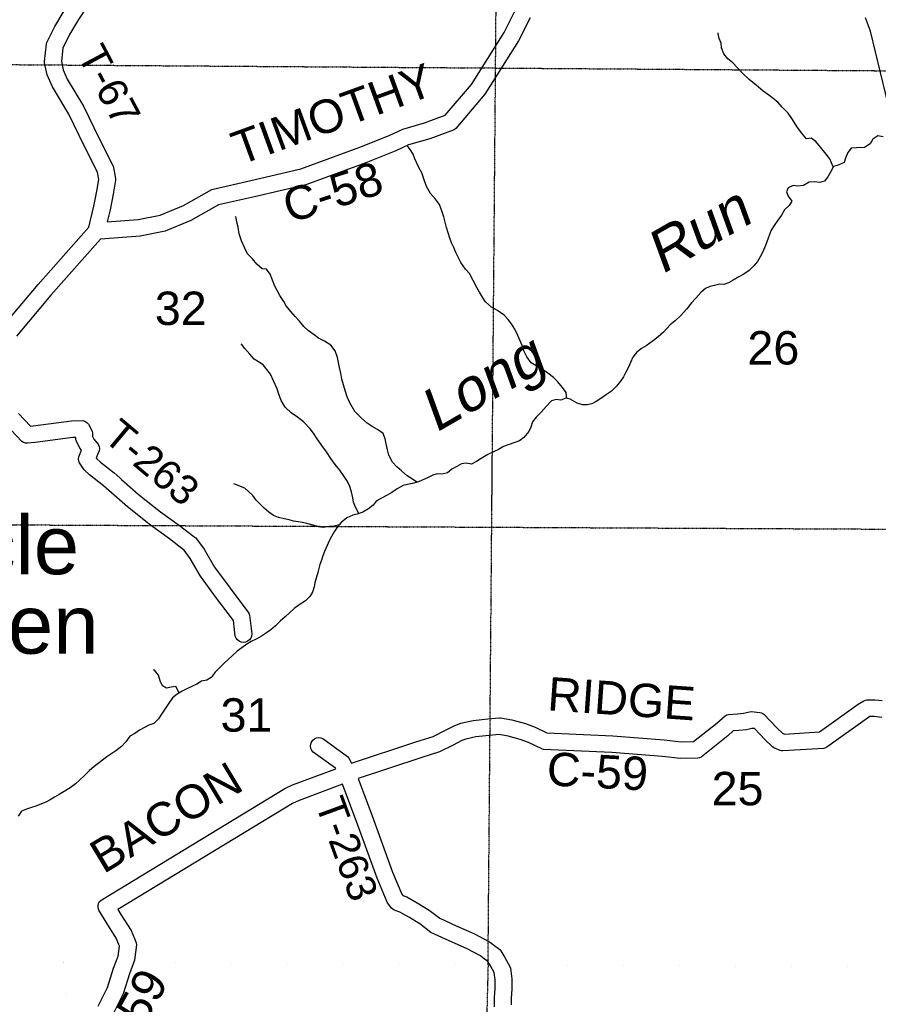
# Model space of a CAD drawing. Header units: feet. Extents: x -155 to 2562643, y -56 to 364810.
# Tile 85 of 121: x 2454557 to 2464842, y 296381 to 308176. Entities that reach past the tile are written whole.
import ezdxf
from ezdxf.enums import TextEntityAlignment as Align

# ---------------------------------------------------------------- set-up
doc = ezdxf.new("R2010")
doc.units = ezdxf.units.FT
doc.header["$MEASUREMENT"] = 0
for name, pattern in [('HIDDEN', [0.375, 0.25, -0.125]), ('HIDDEN2', [0.1875, 0.125, -0.0625]), ('water', [0])]:
    doc.linetypes.add(name, pattern=pattern)
for name, color, linetype in [('COUNTY-RD', 7, 'Continuous'), ('CR-TEXT', 7, 'Continuous'), ('MTEXT', 2, 'Continuous'), ('SECTION', 8, 'HIDDEN2'), ('SECTION-TEXT', 8, 'Continuous'), ('TOWNSHIP', 9, 'HIDDEN'), ('TR-TEXT', 6, 'Continuous'), ('TWP-RD', 6, 'Continuous'), ('WATER-TEXT', 1, 'Continuous'), ('WATERWAY', 14, 'water')]:
    doc.layers.add(name, color=color, linetype=linetype)
doc.styles.add('ARIAL', font='arial.ttf')

msp = doc.modelspace()

# ---------------------------------------------------------------- linework, layer by layer
at = {"layer": 'COUNTY-RD'}
for points in [[(2455975.11, 305783.59), (2456241.07, 305834.12), (2456518.71, 305949.68), (2456860.37, 306141.73), (2456873.74, 306146.9), (2457323.67, 306250.32), (2457926.32, 306391.45), (2458630.34, 306647.54), (2458983.05, 306789.95), (2459144.39, 306864.33), (2459407.33, 306940.84), (2459654.93, 307030.93), (2459967.53, 307401.49), (2460359.03, 308022.03), (2460491.47, 308284.58)], [(2460671.23, 308196.86), (2460533.29, 307923.41), (2460129.31, 307283.09), (2459782.16, 306871.57), (2459760.69, 306856.58), (2459469.52, 306750.64), (2459214.57, 306676.45), (2459062.4, 306606.31), (2458701.98, 306460.78), (2457983.5, 306199.43), (2457368.88, 306055.5), (2456939.57, 305956.82), (2456606.44, 305769.56), (2456298.77, 305641.5), (2456001.5, 305585.03), (2455524.89, 305548.51), (2454929.43, 304874.62), (2454518, 304386.58)], [(2464985.86, 307050.17), (2464749.65, 308036.89), (2464686.66, 308197.91)], [(2455605.98, 305755.3), (2455975.11, 305783.59)], [(2453462.2, 304063.44), (2453830.85, 304219.11), (2453832.22, 304219.65), (2453842.18, 304224.1), (2453844.33, 304224.44), (2454118.36, 304332.9), (2454244.01, 304393.15), (2454341.11, 304491.93), (2454341.13, 304491.94), (2454370.02, 304521.33), (2454778.01, 305005.3), (2455385.35, 305692.64)], [(2458532.18, 299269.25), (2459301.41, 299525.66), (2459511.46, 299590.56), (2459659.18, 299663.87), (2459768.31, 299722.61), (2459842.95, 299751.02), (2459989.05, 299782.79), (2460163.38, 299801.27), (2460304.74, 299812.89), (2460317.46, 299812.32), (2460451.03, 299789.11), (2460614.93, 299744.07), (2460730.52, 299701.19), (2460870.04, 299633.42), (2461662.59, 299598.32), (2462275.98, 299549.55), (2462479.64, 299524.79), (2462628.9, 299528.13), (2462909.32, 299750.84), (2463005.89, 299836.55), (2463025.33, 299847.29), (2463046.64, 299853.5), (2463156.03, 299860.34), (2463227.7, 299867.2), (2463299.68, 299886.93), (2463317.57, 299888.51), (2463423.72, 299878.84), (2463441.05, 299874.04), (2463457.24, 299866.23), (2463471.78, 299855.65), (2463630.56, 299689.44), (2463693.65, 299627.43), (2463716.98, 299617.51), (2464138.48, 299644.77), (2464600.85, 299975.52), (2464668.91, 300017.52), (2464686.22, 300024.19), (2464704.48, 300027.57), (2464800.15, 300027.37)], [(2464800.15, 300027.37), (2464886.4, 300019.73)], [(2464885.34, 299819.05), (2464791.1, 299827.39), (2464741.82, 299827.49), (2464711.68, 299808.9), (2464224.05, 299460.08), (2464207.18, 299452.23), (2464189.17, 299447.63), (2463698.38, 299415.89), (2463682.86, 299417.3), (2463667.73, 299421.11), (2463589.28, 299454.49), (2463573.67, 299464.93), (2463488.12, 299549.01), (2463359.28, 299683.88), (2463326.4, 299686.88), (2463263.93, 299669.76), (2463171.81, 299660.94), (2463104.59, 299656.73), (2463037.98, 299597.62), (2462718.45, 299343.85), (2462698.95, 299334.31), (2462677.86, 299329.18), (2462469.76, 299324.51), (2462255.97, 299350.51), (2461650.23, 299398.68), (2460830.31, 299434.98), (2460810.46, 299440.01), (2460651.86, 299517.05), (2460553.53, 299553.53), (2460407.31, 299593.71), (2460302.07, 299612), (2460182.11, 299602.13), (2460020.93, 299585.05), (2459900.08, 299558.77), (2459851.63, 299540.33), (2459751.06, 299486.19), (2459585.92, 299404.24), (2459362.56, 299335.22), (2458611.46, 299084.87)], [(2455498.89, 296360.77), (2455609.13, 296583.92), (2455682.56, 296813.3), (2455737.8, 296959.85), (2455751.96, 297079.16), (2455746.38, 297093.11), (2455744.8, 297097.06), (2455714.05, 297173.95), (2455600.4, 297352.54), (2455503.77, 297510.86), (2455496.34, 297536.15), (2455495.72, 297562.53), (2455501.95, 297588.15), (2455514.61, 297611.28), (2455532.84, 297630.34), (2457731.49, 298965.04), (2457825.23, 299009.02), (2458342.31, 299201.79)], [(2458422.81, 299018.35), (2457902.77, 298824.48), (2457826.13, 298788.52), (2455733.58, 297518.24), (2455770.14, 297458.34), (2455892.81, 297265.57), (2455930.49, 297171.35), (2455951.76, 297118.18), (2455955.04, 297093.33), (2455933.54, 296912.11), (2455871.5, 296747.5), (2455795.05, 296508.72), (2455679.12, 296274.04)]]:
    msp.add_lwpolyline(points, dxfattribs=at)
at = {"layer": 'SECTION'}
for points in [[(2460167.39, 296855.96), (2460345.89, 318224.14)], [(2454422.18, 307638.36), (2487003.59, 307409.71)], [(2460212.84, 302297.54), (2460218.38, 302960.52)], [(2454385.27, 302125.7), (2486902.94, 301965.24)], [(2460167.35, 296855.94), (2459327.85, 264706.28)]]:
    msp.add_lwpolyline(points, dxfattribs=at)
at = {"layer": 'TOWNSHIP', "const_width": 0.03, "flags": 128}
for points in [[(2455009.22, 279887.93), (2454910.37, 291395.09), (2455132.7, 296885.91), (2455132.7, 296885.91), (2454285.84, 296890.94), (2454621.89, 323381.77), (2454621.89, 323381.77), (2454632.61, 328014.9)], [(2455132.7, 296885.91), (2487020.65, 296696.11), (2487020.65, 296696.11), (2529314.41, 296444.36)]]:
    msp.add_lwpolyline(points, dxfattribs=at)
at = {"layer": 'TWP-RD'}
for points in [[(2455781.69, 308838.31), (2455747.31, 308781.34), (2455735.81, 308768.16), (2455682.89, 308725.45), (2455631.29, 308604.83), (2455563.99, 308494.37), (2455552.35, 308481.17), (2455458.81, 308406.66), (2455341.78, 308299.78), (2455261.17, 308176.74), (2455154.13, 307998.27), (2455073.69, 307836.37), (2455056.22, 307677.94), (2455078.3, 307576.1), (2455127.4, 307465.56), (2455321.08, 307141.14), (2455507.92, 306753.82), (2455675.09, 306420.25), (2455679.47, 306407.44), (2455706.1, 306272.13), (2455706.37, 306254.13), (2455678.61, 306086.88), (2455640.28, 305898.66), (2455605.98, 305755.3)], [(2455385.35, 305692.64), (2455444.98, 305941.9), (2455481.91, 306123.23), (2455504.63, 306260.12), (2455487.17, 306348.84), (2455328.44, 306665.56), (2455144.8, 307046.24), (2454949.5, 307373.38), (2454887.18, 307513.68), (2454855.59, 307659.43), (2454854.75, 307675.59), (2454877.81, 307884.69), (2454882.77, 307901.59), (2454978.54, 308094.34), (2455091.69, 308283.01), (2455188.3, 308430.46)], [(2454541.4, 303459.99), (2454687.17, 303307.01), (2454718.83, 303310.54), (2455177.44, 303371.51), (2455311.59, 303373.35), (2455338.79, 303365.93), (2455362.89, 303351.27), (2455381.99, 303330.51), (2455424.2, 303246.12), (2455429.54, 303224.13), (2455430.05, 303185.03), (2455445.93, 303152.28), (2455497.76, 303089.73), (2455508.9, 303064.89), (2455512.99, 303037.99), (2455509.75, 303010.98), (2455494.62, 302974.16), (2455475, 302926.39), (2455482.85, 302915.29), (2455523.11, 302876.09), (2455687.12, 302747.67), (2455756.22, 302686.57), (2455775.93, 302669.14), (2455975.02, 302493.07), (2456244.11, 302279.75), (2456471.98, 302117.04), (2456643.61, 301984.56), (2456665.2, 301967.9), (2456675.15, 301957.66), (2456765.93, 301832.77), (2456890.73, 301618.44), (2457076.96, 301365.28), (2457300.57, 301065.69), (2457310.28, 301041.55), (2457338.12, 300817.63), (2457334.5, 300791.56), (2457324.25, 300767.31), (2457308.07, 300746.53), (2457287.06, 300730.65), (2457262.67, 300720.75), (2457236.53, 300717.5), (2457210.46, 300721.12), (2457186.21, 300731.37), (2457165.43, 300747.55)], [(2457165.43, 300747.55), (2457149.55, 300768.56), (2457139.65, 300792.95), (2457116.68, 300977.7), (2456916.26, 301246.21), (2456723.29, 301508.55), (2456598.19, 301723.38), (2456526.02, 301822.68), (2456520.47, 301826.96), (2456352.72, 301956.44), (2456123.79, 302119.91), (2455846.56, 302339.69), (2455623.72, 302536.75), (2455623.71, 302536.76), (2455559.11, 302593.89), (2455391.31, 302725.27), (2455330.16, 302784.82), (2455272.68, 302866.1), (2455263.68, 302889.71), (2455260.83, 302914.81), (2455264.32, 302939.84), (2455296.76, 303018.84), (2455276.51, 303043.28), (2455235.57, 303127.72), (2455230.5, 303149.15), (2455230.2, 303172.22), (2455192.04, 303171.69), (2454743.09, 303112), (2454648.57, 303101.47), (2454625.63, 303104.21), (2454603.9, 303112.12), (2454584.56, 303124.78), (2454391.12, 303327.79)], [(2458342.31, 299201.79), (2458338.35, 299209.72), (2458072.69, 299401.53), (2458056.06, 299421.94), (2458045.28, 299445.96), (2458041.08, 299471.96), (2458043.75, 299498.15), (2458053.12, 299522.77), (2458068.53, 299544.11), (2458088.94, 299560.74), (2458112.96, 299571.52), (2458138.96, 299575.72), (2458165.15, 299573.05), (2458189.77, 299563.68), (2458485.19, 299350.38), (2458500.88, 299331.92), (2458532.18, 299269.25)], [(2460245.35, 296351.73), (2460243.96, 296457.03), (2460250.56, 296575.15), (2460252.93, 296673.77), (2460241.04, 296761.12), (2460195.96, 296842.03), (2460164.02, 296893.71), (2460104.31, 296938.88), (2460075.99, 296960.3), (2459910.82, 297048.54), (2459702.1, 297140.54), (2459483.45, 297240.94), (2459349.21, 297345), (2459218.03, 297425.5), (2459110.39, 297486.66), (2459043.46, 297509.97), (2459026.75, 297519.72), (2459012.21, 297532.5), (2458965.67, 297592.88), (2458959.14, 297604.1), (2458837.9, 297893.06), (2458606.7, 298526.63), (2458422.81, 299018.35)], [(2458611.46, 299084.87), (2458794.3, 298595.94), (2459024.16, 297966.07), (2459136.01, 297699.5), (2459146.52, 297685.86), (2459193.37, 297669.54), (2459319.77, 297597.72), (2459463.11, 297509.76), (2459587.81, 297413.1), (2459784.16, 297322.94), (2459998.4, 297228.5), (2460184.09, 297129.3), (2460212.23, 297108.02), (2460212.25, 297108.01), (2460232.26, 297092.87), (2460232.42, 297092.75), (2460306.98, 297036.34), (2460319.45, 297022.64), (2460368.48, 296943.32), (2460429.49, 296833.8), (2460435.4, 296816.06), (2460453.25, 296684.93), (2460450.42, 296567.17), (2460444.04, 296452.77), (2460445.07, 296373.84)]]:
    msp.add_lwpolyline(points, dxfattribs=at)
at = {"layer": 'WATERWAY'}
for points in [[(2464302.39, 306411.69), (2464260.73, 306510.11), (2464199.44, 306583.51), (2464148.28, 306651.04), (2464095.13, 306716.53), (2464036.32, 306755.83), (2463982.2, 306747.02), (2463920.89, 306822.43), (2463867.6, 306897.95), (2463814.23, 306979.5), (2463760.95, 307055.03), (2463691.62, 307128.32), (2463636.55, 307187.75), (2463583.71, 307231.16), (2463528.9, 307272.53), (2463461.92, 307321.76), (2463378.56, 307392.84), (2463295.26, 307459.9), (2463219.91, 307533.1), (2463156.72, 307598.44), (2463099.64, 307657.85), (2463038.68, 307707.16), (2462989.61, 307768.7), (2462964.5, 307840.61), (2462957.69, 307896.74), (2462936.83, 307952.65), (2462922.01, 308006.65), (2462921.82, 308020.7)], [(2464899.95, 306772.35), (2464835.51, 306783.47), (2464775.78, 306744.45), (2464744.4, 306689.79), (2464674.69, 306646.61), (2464582.35, 306641.26), (2464516.12, 306636.28), (2464474.67, 306583.48), (2464447.47, 306516.83), (2464434.11, 306466.44), (2464362.22, 306435.28), (2464306.21, 306418.4), (2464266.98, 306349.57), (2464235.63, 306292.89), (2464196.19, 306240.12), (2464140.11, 306227.26), (2464073.72, 306234.33), (2464013.52, 306229.44), (2463943.78, 306188.27), (2463877.58, 306181.29), (2463821.2, 306190.51), (2463761.31, 306163.55), (2463741.92, 306113.07), (2463762.73, 306061.16), (2463807.76, 306001.58), (2463772.33, 305948.86), (2463718.8, 305897.89), (2463683.51, 305835.14), (2463636.14, 305774.22), (2463594.86, 305709.37), (2463559.43, 305656.65), (2463520.63, 305557.7), (2463491.67, 305472.95), (2463454.68, 305388.09), (2463425.28, 305335.46), (2463395.94, 305278.81), (2463352.45, 305227.99), (2463294.98, 305170.93), (2463229.29, 305127.82), (2463171.46, 305096.86), (2463103.72, 305055.72), (2463047.93, 305022.79), (2462991.94, 305003.91), (2462933.64, 305007.08), (2462879.63, 304990.23), (2462825.54, 304979.41), (2462771.62, 304956.54), (2462720.01, 304911.62), (2462656.74, 304838.42), (2462603.26, 304783.44), (2462544.04, 304708.29), (2462474.8, 304630.99), (2462407.38, 304567.77), (2462347.76, 304520.72), (2462268.62, 304433.24), (2462203.09, 304378.08), (2462149.48, 304333.13), (2462061.97, 304269.62), (2462004.14, 304238.66), (2461948.54, 304191.68), (2461903.16, 304132.79), (2461871.88, 304070.09), (2461850.57, 304013.57), (2461819.25, 303954.88), (2461789.93, 303896.23), (2461754.47, 303845.52), (2461754.47, 303845.52), (2461705.07, 303786.58), (2461647.63, 303727.52), (2461585.95, 303684.46), (2461528.24, 303645.48), (2461462.54, 303602.36), (2461410.68, 303575.51), (2461354.64, 303560.64), (2461300.35, 303563.87), (2461233.82, 303580.98), (2461150.77, 303629.97), (2461098.35, 303643.27), (2461038.43, 303618.3), (2460982.07, 303625.52), (2460928.04, 303610.68), (2460862.71, 303541.47), (2460801.36, 303474.32), (2460741.94, 303413.22), (2460700.52, 303358.41), (2460679.32, 303293.85), (2460655.94, 303241.31), (2460596.66, 303170.18), (2460542.96, 303131.25), (2460487, 303110.36), (2460407.02, 303083.1), (2460351.06, 303062.21), (2460291.25, 303029.22), (2460233.43, 302998.26), (2460163.52, 302969.14), (2460083.87, 302917.79), (2460030.12, 302882.88), (2459970.28, 302851.89), (2459903.8, 302864.99), (2459849.71, 302854.16), (2459791.85, 302825.22), (2459732.04, 302792.22), (2459680.41, 302749.31), (2459614.35, 302732.29), (2459556.04, 302735.46), (2459504.02, 302720.65), (2459450.18, 302691.77), (2459334.35, 302641.9), (2459262.35, 302618.77), (2459200.22, 302607.83), (2459150.18, 302595.06), (2459080.41, 302555.9), (2459014.74, 302510.78), (2458958.92, 302479.85), (2458891.1, 302444.73), (2458825.3, 302409.65), (2458791.85, 302358.97), (2458736.2, 302315.99), (2458666.43, 302276.83), (2458598.44, 302253.76), (2458546.39, 302240.96), (2458476.54, 302207.83), (2458406.96, 302154.61), (2458363.5, 302101.78), (2458322.16, 302040.95), (2458290.81, 301984.27), (2458265.39, 301933.71), (2458238.06, 301877.09), (2458206.92, 301804.36), (2458187.57, 301751.87), (2458170.19, 301701.42), (2458152.81, 301650.98), (2458128.07, 301552.23), (2458106.87, 301487.67), (2458093.59, 301431.26), (2458086.25, 301380.96), (2458065.03, 301318.41), (2458033.59, 301267.76), (2457982.09, 301214.81), (2457904.4, 301167.5), (2457842.72, 301124.44), (2457787.21, 301071.43), (2457735.66, 301022.5), (2457678.14, 300969.46), (2457622.62, 300916.45), (2457565.04, 300867.43), (2457513.3, 300832.55), (2457453.6, 300791.53), (2457397.78, 300760.6), (2457329.93, 300727.49), (2457276.12, 300696.59), (2457216.45, 300653.56), (2457160.8, 300610.59), (2457103.28, 300557.56), (2457006.09, 300467.8), (2456952.56, 300416.83), (2456897.1, 300359.81), (2456851.77, 300296.91), (2456799.96, 300266.04), (2456735.89, 300251.06), (2456680.09, 300218.12), (2456626.23, 300191.24), (2456566.3, 300166.28), (2456502.5, 300131.22), (2456444.7, 300098.26), (2456389.11, 300051.27), (2456333.9, 299976.18), (2456333.9, 299976.18), (2456294.57, 299915.38), (2456257.22, 299856.61), (2456219.81, 299801.85), (2456162.34, 299744.8), (2456104.35, 299725.89), (2456050.51, 299697), (2455992.68, 299666.05), (2455936.97, 299627.09), (2455875.18, 299592.06), (2455829.9, 299525.15), (2455778.43, 299470.19), (2455708.83, 299418.98), (2455599.34, 299347.12), (2455511.91, 299277.59), (2455448.31, 299228.48), (2455390.73, 299179.46), (2455329.33, 299116.32), (2455277.73, 299071.4), (2455224.17, 299022.44), (2455160.56, 298973.33), (2455090.82, 298932.16), (2455029.06, 298895.13), (2454975.27, 298862.22), (2454923.47, 298831.35), (2454871.64, 298802.49), (2454817.66, 298783.64), (2454751.74, 298756.58), (2454699.74, 298739.77), (2454639.74, 298720.83), (2454579.84, 298693.86), (2454540.45, 298637.07)], [(2461112.47, 303639.69), (2461103.45, 303709.6), (2461060.4, 303771.22), (2461001.21, 303838.63), (2460950.26, 303890.1), (2460883.23, 303943.34), (2460818.34, 303986.57), (2460682.65, 304064.92), (2460631.4, 304138.47), (2460596.27, 304208.23), (2460575.27, 304274.19), (2460550.41, 304328.04), (2460525.41, 304391.93), (2460488.2, 304467.69), (2460449.14, 304531.38), (2460408.24, 304582.99), (2460359.25, 304638.5), (2460280.14, 304693.57), (2460207.27, 304732.67), (2460136.07, 304795.9), (2460099.14, 304851.58), (2460064.15, 304911.31), (2460033.24, 304967.08), (2459946.54, 305134.49), (2459895.57, 305187.96), (2459842.2, 305269.51), (2459811.29, 305325.28), (2459782.3, 305387.11), (2459755.32, 305448.96), (2459730.44, 305504.82), (2459709.57, 305560.74), (2459688.62, 305622.68), (2459669.65, 305686.65), (2459635.72, 305814.66), (2459618.84, 305872.65), (2459585.45, 305962.52), (2459536.32, 306028.07), (2459479.16, 306093.5), (2459431.76, 306179.15), (2459398.36, 306269.02), (2459373.25, 306340.94), (2459336.21, 306404.65), (2459315.39, 306456.56), (2459290.54, 306510.41), (2459271.7, 306564.35), (2459234.77, 306620.03), (2459198.8, 306669.61)], [(2459313.06, 302635.06), (2459261.59, 302672.97), (2459198.77, 302712.22), (2459129.61, 302773.46), (2459074.74, 302818.85), (2459023.71, 302876.34), (2458978.35, 302960.01), (2458961.39, 303024.01), (2458946.32, 303096.08), (2458933.46, 303154.12), (2458910.47, 303218.04), (2458841.48, 303267.24), (2458778.69, 303304.48), (2458719.91, 303341.77), (2458652.79, 303401.04), (2458573.31, 303482.21), (2458509.59, 303585.7), (2458480.46, 303657.56), (2458455.3, 303733.49), (2458434.26, 303801.45), (2458417.24, 303869.47), (2458404.18, 303941.57), (2458389.17, 304009.62), (2458376.26, 304071.67), (2458365.4, 304129.74), (2458336.19, 304207.63), (2458285, 304277.16), (2458208, 304324.24), (2458137.17, 304361.36), (2458082.38, 304400.72), (2458017.44, 304447.97), (2457960.44, 304501.36), (2457909.36, 304562.86), (2457856.3, 304622.33), (2457805.28, 304679.82), (2457750.07, 304749.29), (2457719.21, 304801.05), (2457674.02, 304872.68), (2457641.07, 304930.43), (2457614.2, 304984.25), (2457585.11, 305054.11), (2457557.96, 305128), (2457512.91, 305189.59), (2457462.64, 305192.88), (2457395.6, 305246.12), (2457346.5, 305309.66), (2457287.38, 305371.05), (2457248.16, 305446.78), (2457212.87, 305528.59), (2457187.62, 305610.55), (2457174.45, 305690.67), (2457157.54, 305750.66), (2457148.78, 305802.74), (2457140.55, 305816.68)], [(2458617.93, 302260.37), (2458579.19, 302337.82), (2458554.25, 302397.69), (2458545.49, 302449.77), (2458532.46, 302519.85), (2458507.3, 302595.79), (2458476.3, 302657.58), (2458435.29, 302717.22), (2458390.24, 302778.82), (2458335.06, 302846.28), (2458283.81, 302919.83), (2458232.48, 302999.4), (2458177.18, 303074.9), (2458111.62, 303166.31), (2458074.69, 303222), (2458035.8, 303273.64), (2457956.23, 303360.83), (2457883.14, 303415.99), (2457808.1, 303467.11), (2457736.82, 303536.35), (2457689.53, 303613.98), (2457656.17, 303701.84), (2457639.37, 303753.8), (2457597.86, 303849.58), (2457562.57, 303931.39), (2457472.62, 304042.52), (2457417.89, 304077.87), (2457367.23, 304109.26), (2457312.13, 304170.71), (2457254.94, 304238.15), (2457214.04, 304289.76), (2457210, 304291.71)], [(2458382.84, 302125.29), (2458323.22, 302109.23), (2458262.99, 302106.35), (2458192.86, 302093.28), (2458134.47, 302102.48), (2458071.95, 302119.64), (2457995.29, 302142.63), (2457944.94, 302151.94), (2457892.6, 302159.21), (2457838.23, 302168.46), (2457783.78, 302183.74), (2457723.3, 302198.92), (2457658.83, 302212.05), (2457596.23, 302235.23), (2457539.4, 302276.58), (2457484.5, 302323.97), (2457390.76, 302418.99), (2457347.77, 302476.59), (2457254.15, 302563.58), (2457123.92, 302615.75)], [(2456468.87, 300112.04), (2456425.37, 300188.33), (2456373.26, 300179.55), (2456317.16, 300168.69), (2456266.52, 300198.08), (2456241.58, 300257.95), (2456220.55, 300325.92), (2456173.54, 300383.46), (2456160.96, 300387.58)]]:
    msp.add_lwpolyline(points, dxfattribs=at)

# ---------------------------------------------------------------- texts
at = {"layer": 'CR-TEXT', "style": 'ARIAL'}
for s, rotation, p in [('TIMOTHY', 20, (2457231.19, 306316.31)), ('C-58', 18, (2457828.99, 305620.67)), ('RIDGE', 356, (2460862.06, 299784.89)), ('C-59', 357, (2460857.01, 298884.98)), ('BACON', 31, (2455621.83, 297834.76)), ('C-59', 61, (2455865.9, 295536.64))]:
    msp.add_text(s, height=400, rotation=rotation, dxfattribs=at).set_placement(p, align=Align.BOTTOM_LEFT)
at = {"layer": 'MTEXT', "style": 'ARIAL'}
for s, p in [('Circle', (2452770.46, 301323.09)), ('Green', (2452785.33, 300371.4))]:
    msp.add_text(s, height=700, dxfattribs=at).set_placement(p, align=Align.BOTTOM_LEFT)
at = {"layer": 'SECTION-TEXT', "style": 'ARIAL'}
for s, p in [('32', (2456486.52, 304399.1)), ('26', (2463584.51, 303925.41)), ('31', (2457273.64, 299527.53)), ('25', (2463155.56, 298645.59))]:
    msp.add_text(s, height=400, dxfattribs=at).set_placement(p, align=Align.BOTTOM_CENTER)
at = {"layer": 'TR-TEXT', "style": 'ARIAL'}
for s, rotation, p in [('T-67', 298, (2455145.87, 307705.36)), ('T-263', 320, (2455472.8, 303070.41)), ('T-263', 290, (2457994.45, 298750.46))]:
    msp.add_text(s, height=350, rotation=rotation, dxfattribs=at).set_placement(p, align=Align.BOTTOM_LEFT)
at = {"layer": 'WATER-TEXT', "style": 'ARIAL', "oblique": 10}
for s, p in [('Run', (2462875.67, 305309.15)), ('Long', (2460285.12, 303479.13))]:
    msp.add_text(s, height=500, rotation=30, dxfattribs=at).set_placement(p, align=Align.BOTTOM_CENTER)

doc.saveas('drawing.dxf')
